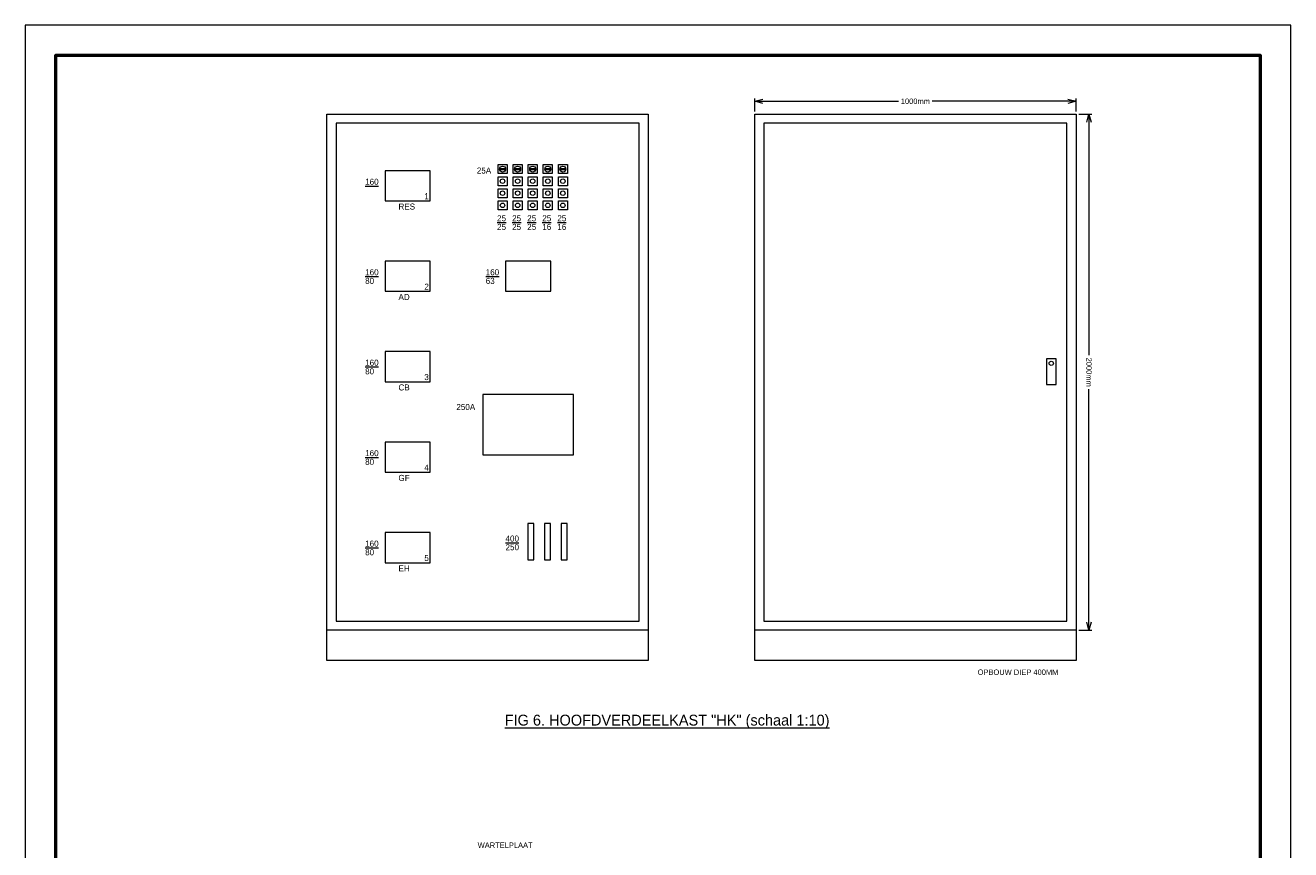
# Model space of a CAD drawing. Header units: millimetres. Extents: x 32.5 to 74.4, y -41.5 to 17.9.
# Tile 3 of 3: x 32.5 to 74.4, y -9.5 to 17.9. Entities that reach past the tile are written whole.
import ezdxf

# ---------------------------------------------------------------- set-up
doc = ezdxf.new("R2010")
doc.units = ezdxf.units.MM
doc.header["$PDMODE"] = 3
doc.header["$PDSIZE"] = 1
doc.layers.add('KADER', color=7, linetype='Continuous')
doc.layers.add('SYMBOLEN', color=7, linetype='Continuous')
doc.styles.add('dgn000', font='dgn000.shx')
doc.styles.add('dgn001', font='dgn001.shx')
doc.styles.add('dgn003', font='dgn003.shx')
doc.styles.get("Standard").update_dxf_attribs({"font": 'arial.ttf'})
doc.dimstyles.get("Standard").update_dxf_attribs({"dimtxt": 0.18, "dimasz": 0.18, "dimexe": 0.18, "dimexo": 0.0625, "dimgap": 0.09, "dimtad": 0, "dimtih": 1, "dimtoh": 1, "dimdec": 4, "dimzin": 0, "dimdsep": 46, "dimtxsty": 'Standard', "dimcen": 0.09, "dimadec": 0, "dimazin": 0, "dimtfac": 1, "dimtdec": 4, "dimtofl": 0, "dimtmove": 0, "dimatfit": 3, "dimfxl": 1, "dimtolj": 1, "dimtzin": 0, "dimarcsym": 0})

# ---------------------------------------------------------------- blocks, each defined once
blk = doc.blocks.new('AnonymousCell')
at = {"layer": 'KADER', "color": 1, "linetype": 'Continuous', "lineweight": 0, "flags": 128}
for points in [[(0.15, -0.15), (-0.15, -0.15), (-0.15, 0.15), (0.15, 0.15), (0.15, -0.15)], [(-0.1, -0.01), (0.1, -0.01), (0.1, 0.01), (-0.1, 0.01), (-0.1, -0.01)]]:
    blk.add_lwpolyline(points, dxfattribs=at)
at = {"layer": 'KADER', "color": 1, "linetype": 'Continuous', "lineweight": 0}
blk.add_circle((0.00005, 0.0003), 0.10001, dxfattribs=at)
blk = doc.blocks.new('AnonymousCell1')
at = {"layer": 'KADER', "color": 1, "linetype": 'Continuous', "lineweight": 0, "flags": 128}
for points in [[(0.15, -0.15), (-0.15, -0.15), (-0.15, 0.15), (0.15, 0.15), (0.15, -0.15)], [(-0.1, -0.01), (0.1, -0.01), (0.1, 0.01), (-0.1, 0.01), (-0.1, -0.01)]]:
    blk.add_lwpolyline(points, dxfattribs=at)
at = {"layer": 'KADER', "color": 1, "linetype": 'Continuous', "lineweight": 0}
blk.add_circle((0.00005, 0.0003), 0.10001, dxfattribs=at)
blk = doc.blocks.new('AnonymousCell2')
at = {"layer": 'KADER', "color": 1, "linetype": 'Continuous', "lineweight": 0, "flags": 128}
for points in [[(0.15, -0.15), (-0.15, -0.15), (-0.15, 0.15), (0.15, 0.15), (0.15, -0.15)], [(-0.1, -0.01), (0.1, -0.01), (0.1, 0.01), (-0.1, 0.01), (-0.1, -0.01)]]:
    blk.add_lwpolyline(points, dxfattribs=at)
at = {"layer": 'KADER', "color": 1, "linetype": 'Continuous', "lineweight": 0}
blk.add_circle((0.00005, 0.0003), 0.10001, dxfattribs=at)
blk = doc.blocks.new('AnonymousCell3')
at = {"layer": 'KADER', "color": 1, "linetype": 'Continuous', "lineweight": 0, "flags": 128}
for points in [[(0.15, -0.15), (-0.15, -0.15), (-0.15, 0.15), (0.15, 0.15), (0.15, -0.15)], [(-0.1, -0.01), (0.1, -0.01), (0.1, 0.01), (-0.1, 0.01), (-0.1, -0.01)]]:
    blk.add_lwpolyline(points, dxfattribs=at)
at = {"layer": 'KADER', "color": 1, "linetype": 'Continuous', "lineweight": 0}
blk.add_circle((0.00005, 0.0003), 0.10001, dxfattribs=at)
blk = doc.blocks.new('AnonymousCell4')
at = {"layer": 'KADER', "color": 1, "linetype": 'Continuous', "lineweight": 0, "flags": 128}
for points in [[(0.15, -0.15), (-0.15, -0.15), (-0.15, 0.15), (0.15, 0.15), (0.15, -0.15)], [(-0.1, -0.01), (0.1, -0.01), (0.1, 0.01), (-0.1, 0.01), (-0.1, -0.01)]]:
    blk.add_lwpolyline(points, dxfattribs=at)
at = {"layer": 'KADER', "color": 1, "linetype": 'Continuous', "lineweight": 0}
blk.add_circle((0.00005, 0.0003), 0.10001, dxfattribs=at)
blk = doc.blocks.new('AnonymousCell5')
at = {"layer": 'KADER', "color": 1, "linetype": 'Continuous', "lineweight": 0, "flags": 128}
blk.add_lwpolyline([(0.15, -0.15), (-0.15, -0.15), (-0.15, 0.15), (0.15, 0.15), (0.15, -0.15)], dxfattribs=at)
at = {"layer": 'KADER', "color": 1, "linetype": 'Continuous', "lineweight": 0}
blk.add_circle((0.00005, 0.0003), 0.075, dxfattribs=at)
blk = doc.blocks.new('AnonymousCell6')
at = {"layer": 'KADER', "color": 1, "linetype": 'Continuous', "lineweight": 0, "flags": 128}
blk.add_lwpolyline([(0.15, -0.15), (-0.15, -0.15), (-0.15, 0.15), (0.15, 0.15), (0.15, -0.15)], dxfattribs=at)
at = {"layer": 'KADER', "color": 1, "linetype": 'Continuous', "lineweight": 0}
blk.add_circle((0.00005, 0.0003), 0.075, dxfattribs=at)
blk = doc.blocks.new('AnonymousCell7')
at = {"layer": 'KADER', "color": 1, "linetype": 'Continuous', "lineweight": 0, "flags": 128}
blk.add_lwpolyline([(0.15, -0.15), (-0.15, -0.15), (-0.15, 0.15), (0.15, 0.15), (0.15, -0.15)], dxfattribs=at)
at = {"layer": 'KADER', "color": 1, "linetype": 'Continuous', "lineweight": 0}
blk.add_circle((0.00005, 0.0003), 0.075, dxfattribs=at)
blk = doc.blocks.new('AnonymousCell8')
at = {"layer": 'KADER', "color": 1, "linetype": 'Continuous', "lineweight": 0, "flags": 128}
blk.add_lwpolyline([(0.15, -0.15), (-0.15, -0.15), (-0.15, 0.15), (0.15, 0.15), (0.15, -0.15)], dxfattribs=at)
at = {"layer": 'KADER', "color": 1, "linetype": 'Continuous', "lineweight": 0}
blk.add_circle((0.00005, 0.0003), 0.075, dxfattribs=at)
blk = doc.blocks.new('AnonymousCell9')
at = {"layer": 'KADER', "color": 1, "linetype": 'Continuous', "lineweight": 0, "flags": 128}
blk.add_lwpolyline([(0.15, -0.15), (-0.15, -0.15), (-0.15, 0.15), (0.15, 0.15), (0.15, -0.15)], dxfattribs=at)
at = {"layer": 'KADER', "color": 1, "linetype": 'Continuous', "lineweight": 0}
blk.add_circle((0.00005, 0.0003), 0.075, dxfattribs=at)
blk = doc.blocks.new('AnonymousCell10')
at = {"layer": 'KADER', "color": 1, "linetype": 'Continuous', "lineweight": 0, "flags": 128}
blk.add_lwpolyline([(0.15, -0.15), (-0.15, -0.15), (-0.15, 0.15), (0.15, 0.15), (0.15, -0.15)], dxfattribs=at)
at = {"layer": 'KADER', "color": 1, "linetype": 'Continuous', "lineweight": 0}
blk.add_circle((0.00005, 0.0003), 0.075, dxfattribs=at)
blk = doc.blocks.new('AnonymousCell11')
at = {"layer": 'KADER', "color": 1, "linetype": 'Continuous', "lineweight": 0, "flags": 128}
blk.add_lwpolyline([(0.15, -0.15), (-0.15, -0.15), (-0.15, 0.15), (0.15, 0.15), (0.15, -0.15)], dxfattribs=at)
at = {"layer": 'KADER', "color": 1, "linetype": 'Continuous', "lineweight": 0}
blk.add_circle((0.00005, 0.0003), 0.075, dxfattribs=at)
blk = doc.blocks.new('AnonymousCell12')
at = {"layer": 'KADER', "color": 1, "linetype": 'Continuous', "lineweight": 0, "flags": 128}
blk.add_lwpolyline([(0.15, -0.15), (-0.15, -0.15), (-0.15, 0.15), (0.15, 0.15), (0.15, -0.15)], dxfattribs=at)
at = {"layer": 'KADER', "color": 1, "linetype": 'Continuous', "lineweight": 0}
blk.add_circle((0.00005, 0.0003), 0.075, dxfattribs=at)
blk = doc.blocks.new('AnonymousCell13')
at = {"layer": 'KADER', "color": 1, "linetype": 'Continuous', "lineweight": 0, "flags": 128}
blk.add_lwpolyline([(0.15, -0.15), (-0.15, -0.15), (-0.15, 0.15), (0.15, 0.15), (0.15, -0.15)], dxfattribs=at)
at = {"layer": 'KADER', "color": 1, "linetype": 'Continuous', "lineweight": 0}
blk.add_circle((0.00005, 0.0003), 0.075, dxfattribs=at)
blk = doc.blocks.new('AnonymousCell14')
at = {"layer": 'KADER', "color": 1, "linetype": 'Continuous', "lineweight": 0, "flags": 128}
blk.add_lwpolyline([(0.15, -0.15), (-0.15, -0.15), (-0.15, 0.15), (0.15, 0.15), (0.15, -0.15)], dxfattribs=at)
at = {"layer": 'KADER', "color": 1, "linetype": 'Continuous', "lineweight": 0}
blk.add_circle((0.00005, 0.0003), 0.075, dxfattribs=at)
blk = doc.blocks.new('AnonymousCell15')
at = {"layer": 'KADER', "color": 1, "linetype": 'Continuous', "lineweight": 0, "flags": 128}
blk.add_lwpolyline([(0.15, -0.15), (-0.15, -0.15), (-0.15, 0.15), (0.15, 0.15), (0.15, -0.15)], dxfattribs=at)
at = {"layer": 'KADER', "color": 1, "linetype": 'Continuous', "lineweight": 0}
blk.add_circle((0.00005, 0.0003), 0.075, dxfattribs=at)
blk = doc.blocks.new('AnonymousCell16')
at = {"layer": 'KADER', "color": 1, "linetype": 'Continuous', "lineweight": 0, "flags": 128}
blk.add_lwpolyline([(0.15, -0.15), (-0.15, -0.15), (-0.15, 0.15), (0.15, 0.15), (0.15, -0.15)], dxfattribs=at)
at = {"layer": 'KADER', "color": 1, "linetype": 'Continuous', "lineweight": 0}
blk.add_circle((0.00005, 0.0003), 0.075, dxfattribs=at)
blk = doc.blocks.new('AnonymousCell17')
at = {"layer": 'KADER', "color": 1, "linetype": 'Continuous', "lineweight": 0, "flags": 128}
blk.add_lwpolyline([(0.15, -0.15), (-0.15, -0.15), (-0.15, 0.15), (0.15, 0.15), (0.15, -0.15)], dxfattribs=at)
at = {"layer": 'KADER', "color": 1, "linetype": 'Continuous', "lineweight": 0}
blk.add_circle((0.00005, 0.0003), 0.075, dxfattribs=at)
blk = doc.blocks.new('AnonymousCell18')
at = {"layer": 'KADER', "color": 1, "linetype": 'Continuous', "lineweight": 0, "flags": 128}
blk.add_lwpolyline([(0.15, -0.15), (-0.15, -0.15), (-0.15, 0.15), (0.15, 0.15), (0.15, -0.15)], dxfattribs=at)
at = {"layer": 'KADER', "color": 1, "linetype": 'Continuous', "lineweight": 0}
blk.add_circle((0.00005, 0.0003), 0.075, dxfattribs=at)
blk = doc.blocks.new('AnonymousCell19')
at = {"layer": 'KADER', "color": 1, "linetype": 'Continuous', "lineweight": 0, "flags": 128}
blk.add_lwpolyline([(0.15, -0.15), (-0.15, -0.15), (-0.15, 0.15), (0.15, 0.15), (0.15, -0.15)], dxfattribs=at)
at = {"layer": 'KADER', "color": 1, "linetype": 'Continuous', "lineweight": 0}
blk.add_circle((0.00005, 0.0003), 0.075, dxfattribs=at)
blk = doc.blocks.new('_Open30')
at = {"color": 0, "linetype": 'ByBlock', "lineweight": -2}
for p, q in [((-1, 0.27), (0, 0)), ((0, 0), (-1, -0.27)), ((0, 0), (-1, 0))]:
    blk.add_line(p, q, dxfattribs=at)
blk = doc.blocks.new('*D20127')
at = {"layer": 'Defpoints', "color": 0, "linetype": 'Continuous', "transparency": 16777216}
for p in [(56.65, 15.349), (56.65, 14.923), (67.31, 14.923)]:
    blk.add_point(p, dxfattribs=at)
at = {"layer": 'SYMBOLEN', "color": 1, "linetype": 'Continuous', "lineweight": 0, "transparency": 16777216}
for p, q in [((56.65, 15.013), (56.65, 15.439)), ((56.92, 15.349), (61.423, 15.349)), ((67.04, 15.349), (62.537, 15.349)), ((67.31, 15.013), (67.31, 15.439))]:
    blk.add_line(p, q, dxfattribs=at)
at = {"layer": 'SYMBOLEN', "color": 1, "linetype": 'Continuous', "lineweight": 0, "transparency": 16777216, "xscale": 0.27, "yscale": 0.27, "zscale": 0.27, "rotation": 180}
blk.add_blockref('_Open30', (56.65, 15.349), dxfattribs=at)
at = {"layer": 'SYMBOLEN', "color": 1, "linetype": 'Continuous', "lineweight": 0, "transparency": 16777216, "xscale": 0.27, "yscale": 0.27, "zscale": 0.27}
blk.add_blockref('_Open30', (67.31, 15.349), dxfattribs=at)
at = {"layer": 'SYMBOLEN', "color": 1, "linetype": 'Continuous', "lineweight": 0, "transparency": 16777216, "insert": (61.98, 15.349), "char_height": 0.18, "attachment_point": 5, "rotation": 0.0003, "style": 'dgn000'}
blk.add_mtext('\\A1;1000mm', dxfattribs=at)
blk = doc.blocks.new('*D20128')
at = {"layer": 'Defpoints', "color": 0, "linetype": 'Continuous', "transparency": 16777216}
for p in [(67.31, 14.923), (67.74, 14.923), (67.31, -2.197)]:
    blk.add_point(p, dxfattribs=at)
at = {"layer": 'SYMBOLEN', "color": 1, "linetype": 'Continuous', "lineweight": 0, "transparency": 16777216}
for p, q in [((67.4, 14.923), (67.83, 14.923)), ((67.74, 14.653), (67.74, 6.93)), ((67.74, -1.927), (67.74, 5.796)), ((67.4, -2.197), (67.83, -2.197))]:
    blk.add_line(p, q, dxfattribs=at)
at = {"layer": 'SYMBOLEN', "color": 1, "linetype": 'Continuous', "lineweight": 0, "transparency": 16777216, "xscale": 0.27, "yscale": 0.27, "zscale": 0.27}
for p, rotation in [((67.74, 14.923), 90), ((67.74, -2.197), 270)]:
    blk.add_blockref('_Open30', p, dxfattribs=dict(at, rotation=rotation))
at = {"layer": 'SYMBOLEN', "color": 1, "linetype": 'Continuous', "lineweight": 0, "transparency": 16777216, "insert": (67.74, 6.363), "char_height": 0.18, "attachment_point": 5, "rotation": 270, "style": 'dgn000'}
blk.add_mtext('\\A1;2000mm', dxfattribs=at)
blk = doc.blocks.new('A4')
at = {"layer": 'KADER', "color": 1, "linetype": 'Continuous', "lineweight": 0, "flags": 128}
blk.add_lwpolyline([(0, 0), (41.978, 0), (41.978, 59.365), (0, 59.365), (0, 0)], dxfattribs=at)
at = {"layer": 'KADER', "color": 5, "linetype": 'Continuous', "lineweight": 53, "flags": 128}
blk.add_lwpolyline([(1.001, 0.999), (40.978, 0.999), (40.978, 58.366), (1.001, 58.366), (1.001, 0.999)], dxfattribs=at)
blk = doc.blocks.new('AnonymousCell71')
at = {"color": 1, "linetype": 'Continuous', "lineweight": 0}
blk.add_blockref('A4', (-20.989, -29.683), dxfattribs=at)

msp = doc.modelspace()

# ---------------------------------------------------------------- linework, layer by layer
at = {"layer": 'KADER', "color": 1, "linetype": 'Continuous', "lineweight": 0, "flags": 128}
for points in [[(42.461, 14.923), (53.121, 14.923), (53.121, -2.197), (42.461, -2.197), (42.461, 14.923)], [(42.461, 14.923), (53.121, 14.923), (53.121, -3.197), (42.461, -3.197), (42.461, 14.923)], [(56.65, 14.923), (67.31, 14.923), (67.31, -2.197), (56.65, -2.197), (56.65, 14.923)], [(56.65, 14.923), (67.31, 14.923), (67.31, -3.197), (56.65, -3.197), (56.65, 14.923)], [(42.761, -1.897), (52.821, -1.897), (52.821, 14.623), (42.761, 14.623), (42.761, -1.897)], [(56.95, -1.897), (67.01, -1.897), (67.01, 14.623), (56.95, 14.623), (56.95, -1.897)], [(44.386, 12.046), (45.886, 12.046), (45.886, 13.046), (44.386, 13.046), (44.386, 12.046)], [(44.386, 9.046), (45.886, 9.046), (45.886, 10.046), (44.386, 10.046), (44.386, 9.046)], [(48.386, 9.046), (49.886, 9.046), (49.886, 10.046), (48.386, 10.046), (48.386, 9.046)], [(44.386, 6.046), (45.886, 6.046), (45.886, 7.046), (44.386, 7.046), (44.386, 6.046)], [(66.652, 6.81), (66.327, 6.81), (66.327, 5.952), (66.652, 5.952), (66.652, 6.81)], [(47.636, 3.619), (50.636, 3.619), (50.636, 5.619), (47.636, 5.619), (47.636, 3.619)], [(44.386, 3.046), (45.886, 3.046), (45.886, 4.046), (44.386, 4.046), (44.386, 3.046)], [(49.128, 0.145), (49.328, 0.145), (49.328, 1.345), (49.128, 1.345), (49.128, 0.145)], [(49.678, 0.145), (49.878, 0.145), (49.878, 1.345), (49.678, 1.345), (49.678, 0.145)], [(50.228, 0.145), (50.428, 0.145), (50.428, 1.345), (50.228, 1.345), (50.228, 0.145)], [(44.386, 0.046), (45.886, 0.046), (45.886, 1.046), (44.386, 1.046), (44.386, 0.046)]]:
    msp.add_lwpolyline(points, dxfattribs=at)
at = {"layer": 'KADER', "color": 1, "linetype": 'Continuous', "lineweight": 0}
msp.add_circle((66.489, 6.658), 0.0712, dxfattribs=at)

# ---------------------------------------------------------------- block references
at = {"color": 1, "linetype": 'Continuous', "lineweight": 0}
for name, p in [('AnonymousCell71', (53.442, -11.813)), ('AnonymousCell', (48.286, 13.099)), ('AnonymousCell1', (48.786, 13.099)), ('AnonymousCell2', (49.286, 13.099)), ('AnonymousCell3', (49.786, 13.099)), ('AnonymousCell4', (50.286, 13.099)), ('AnonymousCell5', (48.286, 12.699)), ('AnonymousCell6', (48.786, 12.699)), ('AnonymousCell7', (49.286, 12.699)), ('AnonymousCell8', (49.786, 12.699)), ('AnonymousCell9', (50.286, 12.699)), ('AnonymousCell10', (48.286, 12.299)), ('AnonymousCell11', (48.786, 12.299)), ('AnonymousCell12', (49.286, 12.299)), ('AnonymousCell13', (49.786, 12.299)), ('AnonymousCell14', (50.286, 12.299)), ('AnonymousCell15', (48.286, 11.899)), ('AnonymousCell16', (48.786, 11.899)), ('AnonymousCell17', (49.286, 11.899)), ('AnonymousCell18', (49.786, 11.899)), ('AnonymousCell19', (50.286, 11.899))]:
    msp.add_blockref(name, p, dxfattribs=at)

# ---------------------------------------------------------------- texts
at = {"layer": 'KADER', "color": 1, "linetype": 'Continuous', "lineweight": 0, "style": 'dgn003'}
for s, p in [('25A', (47.432, 12.952)), ('%%u160%%u', (43.727, 12.579)), ('1', (45.69, 12.102)), ('RES', (44.833, 11.758)), ('%%u25%%u', (48.103, 11.37)), ('%%u25%%u', (48.603, 11.37)), ('%%u25%%u', (49.103, 11.37)), ('%%u25%%u', (49.603, 11.37)), ('%%u25%%u', (50.103, 11.37)), ('25', (48.103, 11.083)), ('25', (48.603, 11.083)), ('25', (49.103, 11.083)), ('16', (49.603, 11.083)), ('16', (50.103, 11.083)), ('%%u160%%u', (43.727, 9.579)), ('%%u160%%u', (47.727, 9.579)), ('80', (43.727, 9.292)), ('2', (45.69, 9.102)), ('63', (47.727, 9.292)), ('AD', (44.833, 8.758)), ('%%u160%%u', (43.727, 6.579)), ('80', (43.727, 6.292)), ('3', (45.69, 6.102)), ('CB', (44.833, 5.758)), ('250A', (46.754, 5.11)), ('%%u160%%u', (43.727, 3.579)), ('80', (43.727, 3.292)), ('GF', (44.833, 2.758)), ('4', (45.69, 3.102)), ('%%u400%%u', (48.384, 0.747)), ('80', (43.727, 0.292)), ('%%u160%%u', (43.727, 0.579)), ('250', (48.384, 0.46)), ('5', (45.69, 0.102)), ('EH', (44.833, -0.242))]:
    msp.add_text(s, height=0.2, dxfattribs=at).set_placement(p)
at = {"layer": 'SYMBOLEN', "color": 1, "linetype": 'Continuous', "lineweight": 0, "style": 'dgn001'}
for s, height, p in [('OPBOUW DIEP 400MM', 0.18, (64.045, -3.677)), ('%%uFIG 6. HOOFDVERDEELKAST "HK" (schaal 1:10)%%u', 0.36, (48.356, -5.356)), ('WARTELPLAAT', 0.18, (47.46, -9.414))]:
    msp.add_text(s, height=height, dxfattribs=at).set_placement(p)

# ---------------------------------------------------------------- dimensions: what is measured, and where the dimension line sits
at = {"layer": 'SYMBOLEN', "color": 1, "linetype": 'Continuous', "lineweight": 0}
dim = msp.add_linear_dim(base=(56.65, 15.349), p1=(67.31, 14.923), p2=(56.65, 14.923), text='1000mm', dimstyle='Standard', override={"dimscale": 1, "dimtxt": 0.18, "dimasz": 0.27, "dimexe": 0.09, "dimexo": 0.09, "dimgap": 0.09, "dimjust": 0, "dimtih": 0, "dimtoh": 0, "dimdec": 2, "dimlfac": 1, "dimzin": 11, "dimdsep": 46, "dimlunit": 2, "dimtxsty": 'dgn000', "dimblk1": 'Open30', "dimblk2": 'Open30', "dimsah": 1, "dimcen": 0, "dimse1": 0, "dimse2": 0, "dimclrd": 1, "dimclre": 1, "dimclrt": 1, "dimtol": 0, "dimtofl": 0, "dimatfit": 3, "dimfrac": 1, "dimtolj": 1, "dimlwd": 0, "dimlwe": 0}, dxfattribs=at)
dim.commit()
dim.dimension.update_dxf_attribs({"geometry": '*D20127', "text_midpoint": (61.98, 15.349), "text_rotation": 0.0003})
dim = msp.add_linear_dim(base=(67.74, 14.923), p1=(67.31, -2.197), p2=(67.31, 14.923), angle=270, text='2000mm', dimstyle='Standard', override={"dimscale": 1, "dimtxt": 0.18, "dimasz": 0.27, "dimexe": 0.09, "dimexo": 0.09, "dimgap": 0.09, "dimtad": 0, "dimjust": 0, "dimtih": 1, "dimtoh": 1, "dimdec": 2, "dimlfac": 1, "dimzin": 11, "dimdsep": 46, "dimlunit": 2, "dimtxsty": 'dgn000', "dimblk1": 'Open30', "dimblk2": 'Open30', "dimsah": 1, "dimcen": 0, "dimse1": 0, "dimse2": 0, "dimclrd": 1, "dimclre": 1, "dimclrt": 1, "dimtol": 0, "dimtofl": 0, "dimatfit": 3, "dimfrac": 1, "dimtolj": 1, "dimlwd": 0, "dimlwe": 0}, dxfattribs=at)
dim.commit()
dim.dimension.update_dxf_attribs({"geometry": '*D20128', "text_midpoint": (67.74, 6.363), "text_rotation": 270})

doc.saveas('drawing.dxf')
